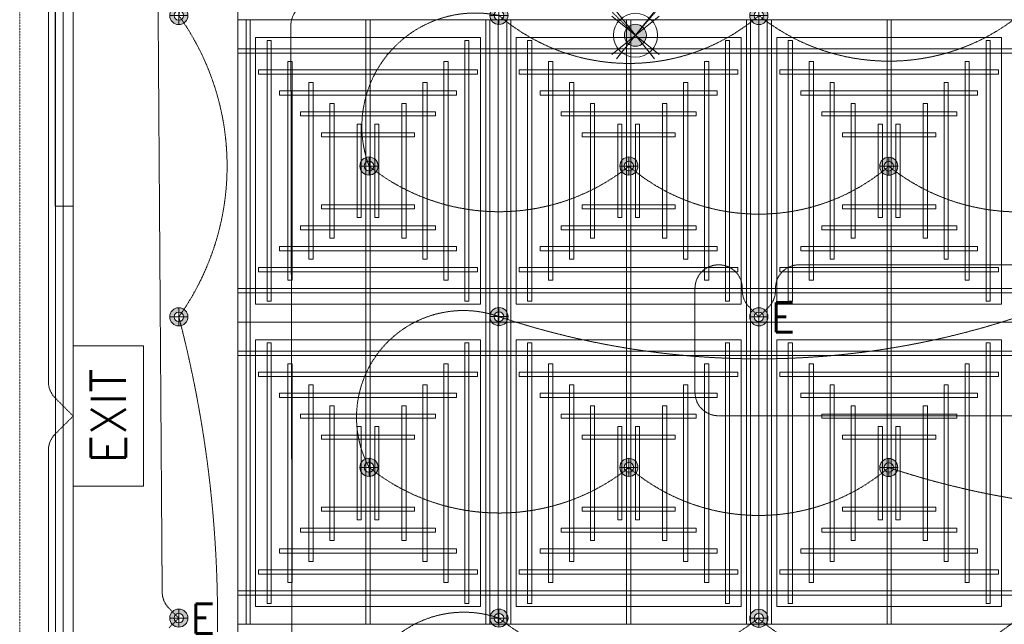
# Model space of a CAD drawing. Header units: millimetres. Extents: x -750 to 72845, y -24282 to 18874.
# Tile 45 of 154: x 153 to 4355, y 12381 to 14963. Entities that reach past the tile are written whole.
import ezdxf
from ezdxf.enums import TextEntityAlignment as Align

# ---------------------------------------------------------------- set-up
doc = ezdxf.new("R2010")
doc.units = ezdxf.units.MM
doc.header["$MEASUREMENT"] = 0
for name, pattern in [('DASHED', [19.05, 12.7, -6.35]), ('HIDDENX2', [0.75, 0.5, -0.25]), ('IRISH HOUSE_FF46_HYD AIRPORT_HVAC DUCTING LAYOUT 3$0$( Dashed )', [0.75, 0.5, -0.25])]:
    doc.linetypes.add(name, pattern=pattern)
doc.layers.get('0').update_dxf_attribs({"lineweight": 5})
for name, color, linetype, lineweight in [('E Celing Lighting', 5, 'DASHED', 5), ('IRISH HOUSE_FF46_HYD AIRPORT_HVAC DUCTING LAYOUT 3$0$02_Elevation 00', 8, 'Continuous', 9), ('IRISH HOUSE_FF46_HYD AIRPORT_HVAC DUCTING LAYOUT 3$0$03 Partition', 152, 'Continuous', 25), ('IRISH HOUSE_FF46_HYD AIRPORT_HVAC DUCTING LAYOUT 3$0$08_Hatch', 140, 'Continuous', 9), ('IRISH HOUSE_FF46_HYD AIRPORT_HVAC DUCTING LAYOUT 3$0$Ceiling', 14, 'Continuous', 9), ('IRISH HOUSE_FF46_HYD AIRPORT_HVAC DUCTING LAYOUT 3$0$Furniture', 14, 'Continuous', 9), ('IRISH HOUSE_FF46_HYD AIRPORT_HVAC DUCTING LAYOUT 3$0$Grey', 8, 'Continuous', 9), ('Lighting (Ceiling)', 160, 'Continuous', 15), ('M-MEP-ELLG-CABLE', 146, 'HIDDENX2', 20), ('M-MEP-ELLG-LIGHT', 5, 'Continuous', 20), ('M-MEP-ELPR-EQUIP', 6, 'Continuous', 20)]:
    doc.layers.add(name, color=color, linetype=linetype, lineweight=lineweight)
doc.layers.add('IRISH HOUSE_FF46_HYD AIRPORT_HVAC DUCTING LAYOUT 3$0$Flooring', color=8, linetype='Continuous')
doc.layers.add('IRISH HOUSE_FF46_HYD AIRPORT_HVAC DUCTING LAYOUT 3$0$RCP LAYOUT', color=8, linetype='Continuous')
doc.styles.get("Standard").update_dxf_attribs({"font": 'romans.shx'})

# ---------------------------------------------------------------- blocks, each defined once
blk = doc.blocks.new('cl')
at = {"layer": 'Lighting (Ceiling)'}
h = blk.add_hatch(color=0, dxfattribs=at)
h.dxf.hatch_style = 1
h.paths.add_polyline_path([(1.53, 0.03, 1), (-1.53, 0.03, 1)])
h.paths.add_polyline_path([(-0.81, 0.03, -1), (0.81, 0.03, -1)], flags=16)
at = {"layer": 'Lighting (Ceiling)', "color": 0}
for p, q in [((-1.53, 0.03), (1.53, 0.03)), ((0, 1.56), (0, -1.5))]:
    blk.add_line(p, q, dxfattribs=at)
for radius in [1.53, 0.806]:
    blk.add_circle((0, 0.03), radius, dxfattribs=at)
at = {"color": 0}
blk.add_attdef('NAME', text='', height=5, dxfattribs=at).set_placement((0.84, 2.71), align=Align.MIDDLE_CENTER)
blk = doc.blocks.new('ljbsdinfpn')
at = {"layer": 'Lighting (Ceiling)'}
h = blk.add_hatch(color=6, dxfattribs=at)
h.dxf.hatch_style = 1
edge = h.paths.add_edge_path()
edge.add_arc((-23157.71, -1088.48), 1.85, 0, 360)
h = blk.add_hatch(color=6, dxfattribs=at)
h.dxf.hatch_style = 1
edge = h.paths.add_edge_path()
edge.add_arc((-23157.71, -1088.48), 1.85, 0, 360)
at = {"layer": 'Lighting (Ceiling)', "color": 6, "elevation": 0}
for points in [[(-23153.73, -1085.29), (-23161.69, -1091.68)], [(-23153.73, -1091.68), (-23161.69, -1085.29)], [(-23160.91, -1084.5), (-23154.51, -1092.46)], [(-23154.51, -1084.5), (-23160.91, -1092.46)]]:
    blk.add_lwpolyline(points, dxfattribs=at)
at = {"layer": 'Lighting (Ceiling)', "color": 6}
for radius in [3.7, 3.7, 1.85, 1.85]:
    blk.add_circle((-23157.71, -1088.48, 0), radius, dxfattribs=at)
blk = doc.blocks.new('skievubjn')
at = {"layer": 'E Celing Lighting', "color": 5}
blk.add_blockref('ljbsdinfpn', (1744216.73, -77552.05, 0), dxfattribs=at)
blk = doc.blocks.new('IRISH HOUSE_FF46_HYD AIRPORT_HVAC DUCTING LAYOUT 3$0$IRISH HOUSE-RCP LAYOUT')
at = {"color": 8, "lineweight": 0, "ltscale": 0.25}
for p, q in [((736.3, 1918.2), (736.3, 8372.8)), ((736.3, 4500), (736.3, 5790.9)), ((736.3, 5790.9), (1848.5, 5790.9)), ((2960.8, 5790.9), (1848.5, 5790.9)), ((1848.5, 5790.9), (1848.5, 4500)), ((1848.5, 5790.9), (1848.5, 4500)), ((2960.8, 4500), (2960.8, 5790.9)), ((2960.8, 5790.9), (4073.1, 5790.9)), ((2960.8, 4500), (2960.8, 5790.9)), ((812.5, 4576.2), (812.5, 5714.7)), ((812.5, 5714.7), (1772.3, 5714.7)), ((1772.3, 5714.7), (1772.3, 4576.2)), ((2884.6, 5714.7), (1924.7, 5714.7)), ((1924.7, 5714.7), (1924.7, 4576.2)), ((2884.6, 4576.2), (2884.6, 5714.7)), ((3037, 4576.2), (3037, 5714.7)), ((3037, 5714.7), (3996.9, 5714.7)), ((3996.9, 5714.7), (3996.9, 4576.2)), ((1772.3, 4576.2), (812.5, 4576.2)), ((1924.7, 4576.2), (2884.6, 4576.2)), ((3996.9, 4576.2), (3037, 4576.2)), ((1848.5, 4500), (736.3, 4500)), ((736.3, 4500), (736.3, 3209.1)), ((1848.5, 4500), (736.3, 4500)), ((1848.5, 4500), (2960.8, 4500)), ((1848.5, 3209.1), (1848.5, 4500)), ((1848.5, 4500), (2960.8, 4500)), ((1848.5, 3209.1), (1848.5, 4500)), ((4073.1, 4500), (2960.8, 4500)), ((2960.8, 4500), (2960.8, 3209.1)), ((4073.1, 4500), (2960.8, 4500)), ((2960.8, 4500), (2960.8, 3209.1)), ((1772.3, 4423.8), (812.5, 4423.8)), ((812.5, 4423.8), (812.5, 3285.3)), ((1772.3, 3285.3), (1772.3, 4423.8)), ((1924.7, 4423.8), (2884.6, 4423.8)), ((1924.7, 3285.3), (1924.7, 4423.8)), ((2884.6, 4423.8), (2884.6, 3285.3)), ((3996.9, 4423.8), (3037, 4423.8)), ((3037, 4423.8), (3037, 3285.3)), ((3996.9, 3285.3), (3996.9, 4423.8)), ((812.5, 3285.3), (1772.3, 3285.3)), ((2884.6, 3285.3), (1924.7, 3285.3)), ((3037, 3285.3), (3996.9, 3285.3)), ((736.3, 3209.1), (1848.5, 3209.1)), ((2960.8, 3209.1), (1848.5, 3209.1)), ((2960.8, 3209.1), (4073.1, 3209.1))]:
    blk.add_line(p, q, dxfattribs=at)
at = {"layer": 'IRISH HOUSE_FF46_HYD AIRPORT_HVAC DUCTING LAYOUT 3$0$02_Elevation 00', "color": 8, "lineweight": 0, "ltscale": 0.25}
blk.add_line((34, 4994.4), (34, -5030.7), dxfattribs=at)
at = {"layer": 'IRISH HOUSE_FF46_HYD AIRPORT_HVAC DUCTING LAYOUT 3$0$03 Partition', "color": 8, "lineweight": 0, "ltscale": 0.25}
blk.add_line((-42.2, 4994.4), (-42.2, 7494.2), dxfattribs=at)
at = {"layer": 'IRISH HOUSE_FF46_HYD AIRPORT_HVAC DUCTING LAYOUT 3$0$08_Hatch', "color": 8, "lineweight": 0, "ltscale": 0.25}
for p, q in [((-42.2, 4994.4), (-42.2, 7580.7)), ((34, 7504.5), (34, 4994.4)), ((34, 4994.4), (-42.2, 4994.4))]:
    blk.add_line(p, q, dxfattribs=at)
at = {"layer": 'IRISH HOUSE_FF46_HYD AIRPORT_HVAC DUCTING LAYOUT 3$0$Ceiling', "color": 8, "lineweight": 0, "ltscale": 0.25}
for p, q in [((789.9, 5790.9), (772, 5790.9)), ((772, 5790.9), (772, 4500)), ((789.9, 4500), (789.9, 5790.9)), ((1283.5, 4500), (1283.5, 5790.9)), ((1283.5, 5790.9), (1301.3, 5790.9)), ((1301.3, 5790.9), (1301.3, 4500)), ((1794.9, 4500), (1794.9, 5790.9)), ((1794.9, 5790.9), (1812.8, 5790.9)), ((1812.8, 5790.9), (1812.8, 4500)), ((1902.2, 5790.9), (1884.3, 5790.9)), ((1884.3, 5790.9), (1884.3, 4500)), ((1902.2, 4500), (1902.2, 5790.9)), ((2413.6, 5790.9), (2395.8, 5790.9)), ((2395.8, 5790.9), (2395.8, 4500)), ((2413.6, 4500), (2413.6, 5790.9)), ((2907.2, 4500), (2907.2, 5790.9)), ((2907.2, 5790.9), (2925.1, 5790.9)), ((2925.1, 5790.9), (2925.1, 4500)), ((3014.4, 5790.9), (2996.6, 5790.9)), ((2996.6, 5790.9), (2996.6, 4500)), ((3014.4, 4500), (3014.4, 5790.9)), ((3508, 4500), (3508, 5790.9)), ((3508, 5790.9), (3525.9, 5790.9)), ((3525.9, 5790.9), (3525.9, 4500)), ((861.4, 4589.4), (861.4, 5701.6)), ((861.4, 5701.6), (879.3, 5701.6)), ((879.3, 5701.6), (879.3, 4589.4)), ((1705.6, 4589.4), (1705.6, 5701.6)), ((1705.6, 5701.6), (1723.4, 5701.6)), ((1723.4, 5701.6), (1723.4, 4589.4)), ((1991.5, 5701.6), (1973.7, 5701.6)), ((1973.7, 5701.6), (1973.7, 4589.4)), ((1991.5, 4589.4), (1991.5, 5701.6)), ((2835.7, 5701.6), (2817.8, 5701.6)), ((2817.8, 5701.6), (2817.8, 4589.4)), ((2835.7, 4589.4), (2835.7, 5701.6)), ((3085.9, 4589.4), (3085.9, 5701.6)), ((3085.9, 5701.6), (3103.8, 5701.6)), ((3103.8, 5701.6), (3103.8, 4589.4)), ((3930.1, 4589.4), (3930.1, 5701.6)), ((3930.1, 5701.6), (3948, 5701.6)), ((3948, 5701.6), (3948, 4589.4)), ((1848.5, 5665.8), (736.3, 5665.8)), ((736.3, 5665.8), (736.3, 5648)), ((736.3, 5648), (1848.5, 5648)), ((1848.5, 5648), (1848.5, 5665.8)), ((1848.5, 5665.8), (2960.8, 5665.8)), ((1848.5, 5648), (1848.5, 5665.8)), ((2960.8, 5648), (1848.5, 5648)), ((4073.1, 5665.8), (2960.8, 5665.8)), ((2960.8, 5665.8), (2960.8, 5648)), ((2960.8, 5665.8), (2960.8, 5648)), ((2960.8, 5648), (4073.1, 5648)), ((950.7, 4678.8), (950.7, 5612.2)), ((950.7, 5612.2), (968.6, 5612.2)), ((968.6, 5612.2), (968.6, 4678.8)), ((1616.2, 4678.8), (1616.2, 5612.2)), ((1616.2, 5612.2), (1634.1, 5612.2)), ((1634.1, 5612.2), (1634.1, 4678.8)), ((2080.9, 5612.2), (2063, 5612.2)), ((2063, 5612.2), (2063, 4678.8)), ((2080.9, 4678.8), (2080.9, 5612.2)), ((2746.4, 5612.2), (2728.5, 5612.2)), ((2728.5, 5612.2), (2728.5, 4678.8)), ((2746.4, 4678.8), (2746.4, 5612.2)), ((3175.3, 4678.8), (3175.3, 5612.2)), ((3175.3, 5612.2), (3193.2, 5612.2)), ((3193.2, 5612.2), (3193.2, 4678.8)), ((3840.8, 4678.8), (3840.8, 5612.2)), ((3840.8, 5612.2), (3858.6, 5612.2)), ((3858.6, 5612.2), (3858.6, 4678.8)), ((825.6, 5576.5), (825.6, 5558.6)), ((1759.1, 5576.5), (825.6, 5576.5)), ((825.6, 5558.6), (1759.1, 5558.6)), ((1759.1, 5558.6), (1759.1, 5576.5)), ((1938, 5558.6), (1938, 5576.5)), ((1938, 5576.5), (2871.5, 5576.5)), ((2871.5, 5558.6), (1938, 5558.6)), ((2871.5, 5576.5), (2871.5, 5558.6)), ((3050.2, 5576.5), (3050.2, 5558.6)), ((3983.6, 5576.5), (3050.2, 5576.5)), ((3050.2, 5558.6), (3983.6, 5558.6)), ((3983.6, 5558.6), (3983.6, 5576.5)), ((1040.1, 4768.1), (1040.1, 5522.9)), ((1040.1, 5522.9), (1058, 5522.9)), ((1058, 5522.9), (1058, 4768.1)), ((1526.8, 4768.1), (1526.8, 5522.9)), ((1526.8, 5522.9), (1544.7, 5522.9)), ((1544.7, 5522.9), (1544.7, 4768.1)), ((2170.3, 5522.9), (2152.4, 5522.9)), ((2152.4, 5522.9), (2152.4, 4768.1)), ((2170.3, 4768.1), (2170.3, 5522.9)), ((2657, 5522.9), (2639.1, 5522.9)), ((2639.1, 5522.9), (2639.1, 4768.1)), ((2657, 4768.1), (2657, 5522.9)), ((3264.7, 4768.1), (3264.7, 5522.9)), ((3264.7, 5522.9), (3282.5, 5522.9)), ((3282.5, 5522.9), (3282.5, 4768.1)), ((3751.4, 4768.1), (3751.4, 5522.9)), ((3751.4, 5522.9), (3769.3, 5522.9)), ((3769.3, 5522.9), (3769.3, 4768.1)), ((915, 5487.1), (915, 5469.2)), ((1669.7, 5487.1), (915, 5487.1)), ((915, 5469.2), (1669.7, 5469.2)), ((1669.7, 5469.2), (1669.7, 5487.1)), ((2027.4, 5469.2), (2027.4, 5487.1)), ((2027.4, 5487.1), (2782.1, 5487.1)), ((2782.1, 5469.2), (2027.4, 5469.2)), ((2782.1, 5487.1), (2782.1, 5469.2)), ((3139.5, 5487.1), (3139.5, 5469.2)), ((3894.2, 5487.1), (3139.5, 5487.1)), ((3139.5, 5469.2), (3894.2, 5469.2)), ((3894.2, 5469.2), (3894.2, 5487.1)), ((1129.5, 4857.5), (1129.5, 5433.5)), ((1129.5, 5433.5), (1147.3, 5433.5)), ((1147.3, 5433.5), (1147.3, 4857.5)), ((1455.3, 5433.5), (1437.4, 5433.5)), ((1437.4, 5433.5), (1437.4, 4857.5)), ((1455.3, 4857.5), (1455.3, 5433.5)), ((2241.8, 4857.5), (2241.8, 5433.5)), ((2241.8, 5433.5), (2259.7, 5433.5)), ((2259.7, 5433.5), (2259.7, 4857.5)), ((2567.6, 5433.5), (2549.8, 5433.5)), ((2549.8, 5433.5), (2549.8, 4857.5)), ((2567.6, 4857.5), (2567.6, 5433.5)), ((3354, 4857.5), (3354, 5433.5)), ((3354, 5433.5), (3371.9, 5433.5)), ((3371.9, 5433.5), (3371.9, 4857.5)), ((3679.8, 5433.5), (3661.9, 5433.5)), ((3661.9, 5433.5), (3661.9, 4857.5)), ((3679.8, 4857.5), (3679.8, 5433.5)), ((1004.4, 5397.7), (1004.4, 5379.9)), ((1580.4, 5397.7), (1004.4, 5397.7)), ((1004.4, 5379.9), (1580.4, 5379.9)), ((1580.4, 5379.9), (1580.4, 5397.7)), ((2116.7, 5379.9), (2116.7, 5397.7)), ((2116.7, 5397.7), (2692.7, 5397.7)), ((2692.7, 5379.9), (2116.7, 5379.9)), ((2692.7, 5397.7), (2692.7, 5379.9)), ((3228.9, 5397.7), (3228.9, 5379.9)), ((3804.9, 5397.7), (3228.9, 5397.7)), ((3228.9, 5379.9), (3804.9, 5379.9)), ((3804.9, 5379.9), (3804.9, 5397.7)), ((1245.6, 4946.9), (1245.6, 5344.1)), ((1245.6, 5344.1), (1263.5, 5344.1)), ((1263.5, 5344.1), (1263.5, 4946.9)), ((1339.1, 5344.1), (1321.2, 5344.1)), ((1321.2, 5344.1), (1321.2, 4946.9)), ((1339.1, 4946.9), (1339.1, 5344.1)), ((2358, 4946.9), (2358, 5344.1)), ((2358, 5344.1), (2375.9, 5344.1)), ((2375.9, 5344.1), (2375.9, 4946.9)), ((2451.5, 5344.1), (2433.6, 5344.1)), ((2433.6, 5344.1), (2433.6, 4946.9)), ((2451.5, 4946.9), (2451.5, 5344.1)), ((3470.2, 4946.9), (3470.2, 5344.1)), ((3470.2, 5344.1), (3488.1, 5344.1)), ((3488.1, 5344.1), (3488.1, 4946.9)), ((3563.6, 5344.1), (3545.8, 5344.1)), ((3545.8, 5344.1), (3545.8, 4946.9)), ((3563.6, 4946.9), (3563.6, 5344.1)), ((1093.7, 5308.4), (1093.7, 5290.5)), ((1491, 5308.4), (1093.7, 5308.4)), ((1491, 5290.5), (1491, 5308.4)), ((2206.1, 5290.5), (2206.1, 5308.4)), ((2206.1, 5308.4), (2603.4, 5308.4)), ((2603.4, 5308.4), (2603.4, 5290.5)), ((3318.3, 5308.4), (3318.3, 5290.5)), ((3715.6, 5308.4), (3318.3, 5308.4)), ((3715.6, 5290.5), (3715.6, 5308.4)), ((1093.7, 5290.5), (1491, 5290.5)), ((2603.4, 5290.5), (2206.1, 5290.5)), ((3318.3, 5290.5), (3715.6, 5290.5)), ((1093.7, 4982.6), (1093.7, 5000.5)), ((1093.7, 5000.5), (1491, 5000.5)), ((1491, 4982.6), (1093.7, 4982.6)), ((1491, 5000.5), (1491, 4982.6)), ((2603.4, 5000.5), (2206.1, 5000.5)), ((2206.1, 5000.5), (2206.1, 4982.6)), ((2206.1, 4982.6), (2603.4, 4982.6)), ((2603.4, 4982.6), (2603.4, 5000.5)), ((3318.3, 4982.6), (3318.3, 5000.5)), ((3318.3, 5000.5), (3715.6, 5000.5)), ((3715.6, 4982.6), (3318.3, 4982.6)), ((3715.6, 5000.5), (3715.6, 4982.6)), ((1263.5, 4946.9), (1245.6, 4946.9)), ((1321.2, 4946.9), (1339.1, 4946.9)), ((2375.9, 4946.9), (2358, 4946.9)), ((2433.6, 4946.9), (2451.5, 4946.9)), ((3488.1, 4946.9), (3470.2, 4946.9)), ((3545.8, 4946.9), (3563.6, 4946.9)), ((1004.4, 4893.2), (1004.4, 4911.1)), ((1004.4, 4911.1), (1580.4, 4911.1)), ((1580.4, 4893.2), (1004.4, 4893.2)), ((1580.4, 4911.1), (1580.4, 4893.2)), ((2692.7, 4911.1), (2116.7, 4911.1)), ((2116.7, 4911.1), (2116.7, 4893.2)), ((2116.7, 4893.2), (2692.7, 4893.2)), ((2692.7, 4893.2), (2692.7, 4911.1)), ((3228.9, 4893.2), (3228.9, 4911.1)), ((3228.9, 4911.1), (3804.9, 4911.1)), ((3804.9, 4893.2), (3228.9, 4893.2)), ((3804.9, 4911.1), (3804.9, 4893.2)), ((1147.3, 4857.5), (1129.5, 4857.5)), ((1437.4, 4857.5), (1455.3, 4857.5)), ((2259.7, 4857.5), (2241.8, 4857.5)), ((2549.8, 4857.5), (2567.6, 4857.5)), ((3371.9, 4857.5), (3354, 4857.5)), ((3661.9, 4857.5), (3679.8, 4857.5)), ((915, 4803.9), (915, 4821.7)), ((915, 4821.7), (1669.7, 4821.7)), ((1669.7, 4803.9), (915, 4803.9)), ((1669.7, 4821.7), (1669.7, 4803.9)), ((2782.1, 4821.7), (2027.4, 4821.7)), ((2027.4, 4821.7), (2027.4, 4803.9)), ((2027.4, 4803.9), (2782.1, 4803.9)), ((2782.1, 4803.9), (2782.1, 4821.7)), ((3139.6, 4803.9), (3139.6, 4821.7)), ((3139.6, 4821.7), (3894.3, 4821.7)), ((3894.3, 4803.9), (3139.6, 4803.9)), ((3894.3, 4821.7), (3894.3, 4803.9)), ((1058, 4768.1), (1040.1, 4768.1)), ((1544.7, 4768.1), (1526.8, 4768.1)), ((2152.4, 4768.1), (2170.3, 4768.1)), ((2639.1, 4768.1), (2657, 4768.1)), ((3282.5, 4768.1), (3264.7, 4768.1)), ((3769.3, 4768.1), (3751.4, 4768.1)), ((825.6, 4714.5), (825.6, 4732.4)), ((825.6, 4732.4), (1759.1, 4732.4)), ((1759.1, 4714.5), (825.6, 4714.5)), ((1759.1, 4732.4), (1759.1, 4714.5)), ((2871.5, 4732.4), (1938, 4732.4)), ((1938, 4732.4), (1938, 4714.5)), ((1938, 4714.5), (2871.5, 4714.5)), ((2871.5, 4714.5), (2871.5, 4732.4)), ((3050.2, 4714.5), (3050.2, 4732.4)), ((3050.2, 4732.4), (3983.6, 4732.4)), ((3983.6, 4714.5), (3050.2, 4714.5)), ((3983.6, 4732.4), (3983.6, 4714.5)), ((968.6, 4678.8), (950.7, 4678.8)), ((1634.1, 4678.8), (1616.2, 4678.8)), ((2063, 4678.8), (2080.9, 4678.8)), ((2728.5, 4678.8), (2746.4, 4678.8)), ((3193.2, 4678.8), (3175.3, 4678.8)), ((3858.6, 4678.8), (3840.8, 4678.8)), ((736.3, 4643), (1848.5, 4643)), ((736.3, 4625.1), (736.3, 4643)), ((1848.5, 4625.1), (736.3, 4625.1)), ((2960.8, 4643), (1848.5, 4643)), ((1848.5, 4643), (1848.5, 4625.1)), ((1848.5, 4643), (1848.5, 4625.1)), ((1848.5, 4625.1), (2960.8, 4625.1)), ((2960.8, 4643), (4073.1, 4643)), ((2960.8, 4625.1), (2960.8, 4643)), ((2960.8, 4625.1), (2960.8, 4643)), ((4073.1, 4625.1), (2960.8, 4625.1)), ((879.3, 4589.4), (861.4, 4589.4)), ((1723.4, 4589.4), (1705.6, 4589.4)), ((1973.7, 4589.4), (1991.5, 4589.4)), ((2817.8, 4589.4), (2835.7, 4589.4)), ((3103.8, 4589.4), (3085.9, 4589.4)), ((3948, 4589.4), (3930.1, 4589.4)), ((772, 4500), (789.9, 4500)), ((772, 3209.1), (772, 4500)), ((772, 4500), (789.9, 4500)), ((789.9, 4500), (789.9, 3209.1)), ((1301.3, 4500), (1283.5, 4500)), ((1283.5, 4500), (1283.5, 3209.1)), ((1301.3, 4500), (1283.5, 4500)), ((1301.3, 3209.1), (1301.3, 4500)), ((1812.8, 4500), (1794.9, 4500)), ((1794.9, 4500), (1794.9, 3209.1)), ((1812.8, 4500), (1794.9, 4500)), ((1812.8, 3209.1), (1812.8, 4500)), ((1884.3, 4500), (1902.2, 4500)), ((1884.3, 3209.1), (1884.3, 4500)), ((1884.3, 4500), (1902.2, 4500)), ((1902.2, 4500), (1902.2, 3209.1)), ((2395.8, 4500), (2413.6, 4500)), ((2395.8, 3209.1), (2395.8, 4500)), ((2395.8, 4500), (2413.6, 4500)), ((2413.6, 4500), (2413.6, 3209.1)), ((2925.1, 4500), (2907.2, 4500)), ((2907.2, 4500), (2907.2, 3209.1)), ((2925.1, 4500), (2907.2, 4500)), ((2925.1, 3209.1), (2925.1, 4500)), ((2996.6, 4500), (3014.4, 4500)), ((2996.6, 3209.1), (2996.6, 4500)), ((2996.6, 4500), (3014.4, 4500)), ((3014.4, 4500), (3014.4, 3209.1)), ((3525.9, 4500), (3508, 4500)), ((3508, 4500), (3508, 3209.1)), ((3525.9, 4500), (3508, 4500)), ((3525.9, 3209.1), (3525.9, 4500)), ((1848.5, 4374.9), (736.3, 4374.9)), ((736.3, 4374.9), (736.3, 4357.1)), ((879.3, 4410.7), (861.4, 4410.7)), ((861.4, 4410.7), (861.4, 3298.5)), ((879.3, 3298.5), (879.3, 4410.7)), ((1723.4, 4410.7), (1705.6, 4410.7)), ((1705.6, 4410.7), (1705.6, 3298.5)), ((1723.4, 3298.5), (1723.4, 4410.7)), ((1848.5, 4357.1), (1848.5, 4374.9)), ((1848.5, 4374.9), (2960.8, 4374.9)), ((1848.5, 4357.1), (1848.5, 4374.9)), ((1973.7, 4410.7), (1991.5, 4410.7)), ((1973.7, 3298.5), (1973.7, 4410.7)), ((1991.5, 4410.7), (1991.5, 3298.5)), ((2817.8, 4410.7), (2835.7, 4410.7)), ((2817.8, 3298.5), (2817.8, 4410.7)), ((2835.7, 4410.7), (2835.7, 3298.5)), ((4073.1, 4374.9), (2960.8, 4374.9)), ((2960.8, 4374.9), (2960.8, 4357.1)), ((2960.8, 4374.9), (2960.8, 4357.1)), ((3103.8, 4410.7), (3085.9, 4410.7)), ((3085.9, 4410.7), (3085.9, 3298.5)), ((3103.8, 3298.5), (3103.8, 4410.7)), ((3948, 4410.7), (3930.1, 4410.7)), ((3930.1, 4410.7), (3930.1, 3298.5)), ((3948, 3298.5), (3948, 4410.7)), ((736.3, 4357.1), (1848.5, 4357.1)), ((2960.8, 4357.1), (1848.5, 4357.1)), ((2960.8, 4357.1), (4073.1, 4357.1)), ((968.6, 4321.3), (950.7, 4321.3)), ((950.7, 4321.3), (950.7, 3387.9)), ((968.6, 3387.9), (968.6, 4321.3)), ((1634.1, 4321.3), (1616.2, 4321.3)), ((1616.2, 4321.3), (1616.2, 3387.9)), ((1634.1, 3387.9), (1634.1, 4321.3)), ((2063, 4321.3), (2080.9, 4321.3)), ((2063, 3387.9), (2063, 4321.3)), ((2080.9, 4321.3), (2080.9, 3387.9)), ((2728.5, 4321.3), (2746.4, 4321.3)), ((2728.5, 3387.9), (2728.5, 4321.3)), ((2746.4, 4321.3), (2746.4, 3387.9)), ((3193.2, 4321.3), (3175.3, 4321.3)), ((3175.3, 4321.3), (3175.3, 3387.9)), ((3193.2, 3387.9), (3193.2, 4321.3)), ((3858.6, 4321.3), (3840.8, 4321.3)), ((3840.8, 4321.3), (3840.8, 3387.9)), ((3858.6, 3387.9), (3858.6, 4321.3)), ((825.6, 4285.6), (825.6, 4267.7)), ((1759.1, 4285.6), (825.6, 4285.6)), ((825.6, 4267.7), (1759.1, 4267.7)), ((1759.1, 4267.7), (1759.1, 4285.6)), ((1938, 4267.7), (1938, 4285.6)), ((1938, 4285.6), (2871.5, 4285.6)), ((2871.5, 4267.7), (1938, 4267.7)), ((2871.5, 4285.6), (2871.5, 4267.7)), ((3050.2, 4285.6), (3050.2, 4267.7)), ((3983.6, 4285.6), (3050.2, 4285.6)), ((3050.2, 4267.7), (3983.6, 4267.7)), ((3983.6, 4267.7), (3983.6, 4285.6)), ((1058, 4231.9), (1040.1, 4231.9)), ((1040.1, 4231.9), (1040.1, 3477.2)), ((1058, 3477.2), (1058, 4231.9)), ((1544.7, 4231.9), (1526.8, 4231.9)), ((1526.8, 4231.9), (1526.8, 3477.2)), ((1544.7, 3477.2), (1544.7, 4231.9)), ((2152.4, 4231.9), (2170.3, 4231.9)), ((2152.4, 3477.2), (2152.4, 4231.9)), ((2170.3, 4231.9), (2170.3, 3477.2)), ((2639.1, 4231.9), (2657, 4231.9)), ((2639.1, 3477.2), (2639.1, 4231.9)), ((2657, 4231.9), (2657, 3477.2)), ((3282.5, 4231.9), (3264.7, 4231.9)), ((3264.7, 4231.9), (3264.7, 3477.2)), ((3282.5, 3477.2), (3282.5, 4231.9)), ((3769.3, 4231.9), (3751.4, 4231.9)), ((3751.4, 4231.9), (3751.4, 3477.2)), ((3769.3, 3477.2), (3769.3, 4231.9)), ((915, 4196.2), (915, 4178.3)), ((1669.7, 4196.2), (915, 4196.2)), ((915, 4178.3), (1669.7, 4178.3)), ((1669.7, 4178.3), (1669.7, 4196.2)), ((2027.4, 4178.3), (2027.4, 4196.2)), ((2027.4, 4196.2), (2782.1, 4196.2)), ((2782.1, 4178.3), (2027.4, 4178.3)), ((2782.1, 4196.2), (2782.1, 4178.3)), ((3139.6, 4196.2), (3139.6, 4178.3)), ((3894.3, 4196.2), (3139.6, 4196.2)), ((3139.6, 4178.3), (3894.3, 4178.3)), ((3894.3, 4178.3), (3894.3, 4196.2)), ((1147.3, 4142.6), (1129.5, 4142.6)), ((1129.5, 4142.6), (1129.5, 3566.6)), ((1147.3, 3566.6), (1147.3, 4142.6)), ((1437.4, 4142.6), (1455.3, 4142.6)), ((1437.4, 3566.6), (1437.4, 4142.6)), ((1455.3, 4142.6), (1455.3, 3566.6)), ((2259.7, 4142.6), (2241.8, 4142.6)), ((2241.8, 4142.6), (2241.8, 3566.6)), ((2259.7, 3566.6), (2259.7, 4142.6)), ((2549.8, 4142.6), (2567.6, 4142.6)), ((2549.8, 3566.6), (2549.8, 4142.6)), ((2567.6, 4142.6), (2567.6, 3566.6)), ((3371.9, 4142.6), (3354, 4142.6)), ((3354, 4142.6), (3354, 3566.6)), ((3371.9, 3566.6), (3371.9, 4142.6)), ((3661.9, 4142.6), (3679.8, 4142.6)), ((3661.9, 3566.6), (3661.9, 4142.6)), ((3679.8, 4142.6), (3679.8, 3566.6)), ((1004.4, 4106.8), (1004.4, 4089)), ((1580.4, 4106.8), (1004.4, 4106.8)), ((1004.4, 4089), (1580.4, 4089)), ((1580.4, 4089), (1580.4, 4106.8)), ((2116.7, 4089), (2116.7, 4106.8)), ((2116.7, 4106.8), (2692.7, 4106.8)), ((2692.7, 4089), (2116.7, 4089)), ((2692.7, 4106.8), (2692.7, 4089)), ((3228.9, 4106.8), (3228.9, 4089)), ((3804.9, 4106.8), (3228.9, 4106.8)), ((3228.9, 4089), (3804.9, 4089)), ((3804.9, 4089), (3804.9, 4106.8)), ((1263.5, 4053.2), (1245.6, 4053.2)), ((1245.6, 4053.2), (1245.6, 3655.9)), ((1263.5, 3655.9), (1263.5, 4053.2)), ((1321.2, 4053.2), (1339.1, 4053.2)), ((1321.2, 3655.9), (1321.2, 4053.2)), ((1339.1, 4053.2), (1339.1, 3655.9)), ((2375.9, 4053.2), (2358, 4053.2)), ((2358, 4053.2), (2358, 3655.9)), ((2375.9, 3655.9), (2375.9, 4053.2)), ((2433.6, 4053.2), (2451.5, 4053.2)), ((2433.6, 3655.9), (2433.6, 4053.2)), ((2451.5, 4053.2), (2451.5, 3655.9)), ((3488.1, 4053.2), (3470.2, 4053.2)), ((3470.2, 4053.2), (3470.2, 3655.9)), ((3488.1, 3655.9), (3488.1, 4053.2)), ((3545.8, 4053.2), (3563.6, 4053.2)), ((3545.8, 3655.9), (3545.8, 4053.2)), ((3563.6, 4053.2), (3563.6, 3655.9)), ((1093.7, 4017.5), (1093.7, 3999.6)), ((1491, 4017.5), (1093.7, 4017.5)), ((1093.7, 3999.6), (1491, 3999.6)), ((1491, 3999.6), (1491, 4017.5)), ((2206.1, 3999.6), (2206.1, 4017.5)), ((2206.1, 4017.5), (2603.4, 4017.5)), ((2603.4, 3999.6), (2206.1, 3999.6)), ((2603.4, 4017.5), (2603.4, 3999.6)), ((3318.3, 4017.5), (3318.3, 3999.6)), ((3715.6, 4017.5), (3318.3, 4017.5)), ((3318.3, 3999.6), (3715.6, 3999.6)), ((3715.6, 3999.6), (3715.6, 4017.5)), ((1093.7, 3691.7), (1093.7, 3709.6)), ((1093.7, 3709.6), (1491, 3709.6)), ((1491, 3709.6), (1491, 3691.7)), ((2603.4, 3709.6), (2206.1, 3709.6)), ((2206.1, 3709.6), (2206.1, 3691.7)), ((2603.4, 3691.7), (2603.4, 3709.6)), ((3318.3, 3691.7), (3318.3, 3709.6)), ((3318.3, 3709.6), (3715.6, 3709.6)), ((3715.6, 3709.6), (3715.6, 3691.7)), ((1491, 3691.7), (1093.7, 3691.7)), ((2206.1, 3691.7), (2603.4, 3691.7)), ((3715.6, 3691.7), (3318.3, 3691.7)), ((1004.4, 3602.3), (1004.4, 3620.2)), ((1004.4, 3620.2), (1580.4, 3620.2)), ((1245.6, 3655.9), (1263.5, 3655.9)), ((1339.1, 3655.9), (1321.2, 3655.9)), ((1580.4, 3620.2), (1580.4, 3602.3)), ((2692.7, 3620.2), (2116.7, 3620.2)), ((2116.7, 3620.2), (2116.7, 3602.3)), ((2358, 3655.9), (2375.9, 3655.9)), ((2451.5, 3655.9), (2433.6, 3655.9)), ((2692.7, 3602.3), (2692.7, 3620.2)), ((3228.9, 3602.3), (3228.9, 3620.2)), ((3228.9, 3620.2), (3804.9, 3620.2)), ((3470.2, 3655.9), (3488.1, 3655.9)), ((3563.6, 3655.9), (3545.8, 3655.9)), ((3804.9, 3620.2), (3804.9, 3602.3)), ((1580.4, 3602.3), (1004.4, 3602.3)), ((2116.7, 3602.3), (2692.7, 3602.3)), ((3804.9, 3602.3), (3228.9, 3602.3)), ((915, 3513), (915, 3530.8)), ((915, 3530.8), (1669.7, 3530.8)), ((1129.5, 3566.6), (1147.3, 3566.6)), ((1455.3, 3566.6), (1437.4, 3566.6)), ((1669.7, 3530.8), (1669.7, 3513)), ((2782.1, 3530.8), (2027.4, 3530.8)), ((2027.4, 3530.8), (2027.4, 3513)), ((2241.8, 3566.6), (2259.7, 3566.6)), ((2567.6, 3566.6), (2549.8, 3566.6)), ((2782.1, 3513), (2782.1, 3530.8)), ((3139.5, 3513), (3139.5, 3530.8)), ((3139.5, 3530.8), (3894.2, 3530.8)), ((3354, 3566.6), (3371.9, 3566.6)), ((3679.8, 3566.6), (3661.9, 3566.6)), ((3894.2, 3530.8), (3894.2, 3513)), ((1669.7, 3513), (915, 3513)), ((2027.4, 3513), (2782.1, 3513)), ((3894.2, 3513), (3139.5, 3513)), ((1040.1, 3477.2), (1058, 3477.2)), ((1526.8, 3477.2), (1544.7, 3477.2)), ((2170.3, 3477.2), (2152.4, 3477.2)), ((2657, 3477.2), (2639.1, 3477.2)), ((3264.7, 3477.2), (3282.5, 3477.2)), ((3751.4, 3477.2), (3769.3, 3477.2)), ((825.6, 3423.6), (825.6, 3441.5)), ((825.6, 3441.5), (1759.1, 3441.5)), ((1759.1, 3423.6), (825.6, 3423.6)), ((1759.1, 3441.5), (1759.1, 3423.6)), ((2871.5, 3441.5), (1938, 3441.5)), ((1938, 3441.5), (1938, 3423.6)), ((1938, 3423.6), (2871.5, 3423.6)), ((2871.5, 3423.6), (2871.5, 3441.5)), ((3050.2, 3423.6), (3050.2, 3441.5)), ((3050.2, 3441.5), (3983.6, 3441.5)), ((3983.6, 3423.6), (3050.2, 3423.6)), ((3983.6, 3441.5), (3983.6, 3423.6)), ((950.7, 3387.9), (968.6, 3387.9)), ((1616.2, 3387.9), (1634.1, 3387.9)), ((2080.9, 3387.9), (2063, 3387.9)), ((2746.4, 3387.9), (2728.5, 3387.9)), ((3175.3, 3387.9), (3193.2, 3387.9)), ((3840.8, 3387.9), (3858.6, 3387.9)), ((736.3, 3352.1), (1848.5, 3352.1)), ((736.3, 3334.2), (736.3, 3352.1)), ((1848.5, 3334.2), (736.3, 3334.2)), ((2960.8, 3352.1), (1848.5, 3352.1)), ((1848.5, 3352.1), (1848.5, 3334.2)), ((1848.5, 3352.1), (1848.5, 3334.2)), ((1848.5, 3334.2), (2960.8, 3334.2)), ((2960.8, 3352.1), (4073.1, 3352.1)), ((2960.8, 3334.2), (2960.8, 3352.1)), ((2960.8, 3334.2), (2960.8, 3352.1)), ((4073.1, 3334.2), (2960.8, 3334.2)), ((861.4, 3298.5), (879.3, 3298.5)), ((1705.6, 3298.5), (1723.4, 3298.5)), ((1991.5, 3298.5), (1973.7, 3298.5)), ((2835.7, 3298.5), (2817.8, 3298.5)), ((3085.9, 3298.5), (3103.8, 3298.5)), ((3930.1, 3298.5), (3948, 3298.5)), ((789.9, 3209.1), (772, 3209.1)), ((1283.5, 3209.1), (1301.3, 3209.1)), ((1794.9, 3209.1), (1812.8, 3209.1)), ((1902.2, 3209.1), (1884.3, 3209.1)), ((2413.6, 3209.1), (2395.8, 3209.1)), ((2907.2, 3209.1), (2925.1, 3209.1)), ((3014.4, 3209.1), (2996.6, 3209.1)), ((3508, 3209.1), (3525.9, 3209.1))]:
    blk.add_line(p, q, dxfattribs=at)
at = {"layer": 'IRISH HOUSE_FF46_HYD AIRPORT_HVAC DUCTING LAYOUT 3$0$Flooring', "color": 8, "lineweight": 0, "ltscale": 0.25}
blk.add_line((-8.3, 7562.6), (-8.3, 1340.9), dxfattribs=at)
at = {"layer": 'IRISH HOUSE_FF46_HYD AIRPORT_HVAC DUCTING LAYOUT 3$0$Furniture', "color": 8, "lineweight": 0, "ltscale": 0.25}
blk.add_line((-41.7, 7586.2), (-41.9, 944), dxfattribs=at)
at = {"layer": 'IRISH HOUSE_FF46_HYD AIRPORT_HVAC DUCTING LAYOUT 3$0$Grey', "color": 8, "linetype": 'IRISH HOUSE_FF46_HYD AIRPORT_HVAC DUCTING LAYOUT 3$0$( Dashed )', "lineweight": 0, "ltscale": 0.2}
blk.add_line((-194.1, 7589), (-194.3, 1080), dxfattribs=at)
blk = doc.blocks.new('IRISH HOUSE_FF46_HYD AIRPORT_HVAC DUCTING LAYOUT 3')
at = {"layer": 'IRISH HOUSE_FF46_HYD AIRPORT_HVAC DUCTING LAYOUT 3$0$RCP LAYOUT', "lineweight": 0}
blk.add_blockref('IRISH HOUSE_FF46_HYD AIRPORT_HVAC DUCTING LAYOUT 3$0$IRISH HOUSE-RCP LAYOUT', (0, 0), dxfattribs=at)
blk = doc.blocks.new('EXIT LIGHT')
at = {"color": 0}
blk.add_lwpolyline([(-200, -200), (200, -200), (200, 0), (-200, 0)], close=True, dxfattribs=at)
blk.add_attdef('EXIT', text='', height=100, dxfattribs=at).set_placement((0, -100), align=Align.MIDDLE_CENTER)

msp = doc.modelspace()

# ---------------------------------------------------------------- linework, layer by layer
at = {"layer": 'M-MEP-ELLG-CABLE', "color": 5, "ltscale": 5, "elevation": 1}
for points in [[(275, 5218.9), (275, 13122.7, -0.198912), (304.3, 13193.4), (381, 13270.2), (304.3, 13347, -0.198912), (275, 13417.7), (275, 18079.3, -0.414214), (375, 18179.3), (5286.5, 18179.3, -0.198912)], [(4375, 17693, 0.199474), (4345.6, 17622.1), (4345.6, 17613.2, -0.414214), (4245.6, 17513.2), (826.7, 17513.2, 0.41626), (726.7, 17412.5), (760.9, 12519.2, 0.196537), (790, 12449.4), (831.9, 12407.3), (790.3, 12366.1, 0.199915)], [(4800.9, 13271.4), (3135, 13271.4, -0.414214), (3035, 13371.4), (3035, 13815.8, -0.414214), (3135, 13915.8), (3137, 13915.8, -0.414214), (3237, 13815.8), (3237, 13806.2, 0.197928), (3266, 13735.8), (3307.6, 13693.9), (3349.1, 13735.3, 0.199474), (3378.6, 13806.1), (3378.6, 13815.8, -0.414214), (3478.6, 13915.8), (6464.6, 13915.8, -0.414214)]]:
    msp.add_lwpolyline(points, format="xyb", dxfattribs=at)
at = {"layer": 'M-MEP-ELLG-CABLE', "color": 1, "ltscale": 5}
for points in [[(5525.8, 17734.3, 0.158363), (3307.5, 17734.3, 0.138423), (1643.7, 17734.3, 0.576092), (831.9, 16913.6, -0.095289), (831.9, 14980.4, -0.320296), (831.9, 13693.9, -0.128293), (831.9, 11117.8, -0.30419), (1643.6, 10475.6, -0.343989), (1988.2, 9832, -0.211718), (1988.2, 8544.7, -0.505943), (1643.6, 7901, -0.327111), (831.7, 7257.4, -0.146526), (831.8, 4682.8, -0.20789)], [(1315.1, 12228.9), (1310.2, 14937.1, -0.414746), (1410.2, 15037.3), (2598, 15037.3, -0.198912), (2668.7, 15008), (2780.9, 14895.9), (2880.8, 15012.9, -0.011223), (2883.8, 15016.3, 0.190177), (2910.8, 15084.6), (2910.8, 15112.9, -0.414214), (3010.8, 15212.9), (6458.9, 15212.9, -0.198912), (6529.6, 15183.6), (6641.7, 15071.4), (6741.7, 15188.5, -0.219412), (6817.7, 15223.5), (7442.5, 15223.5, 0.414214), (7542.5, 15323.5), (7542.5, 17039.1, 0.411013), (7443.6, 17139.1), (2962.3, 17188.1, -0.196071), (2892.6, 17217.4), (2780.1, 17330)]]:
    msp.add_lwpolyline(points, format="xyb", dxfattribs=at)
at = {"layer": 'M-MEP-ELLG-CABLE', "color": 1, "ltscale": 5, "elevation": 1}
for points in [[(4417, 14979.7, -0.350709), (3307.9, 14980.4, -0.368803), (2198.8, 14980.4, 0.591755), (1643.7, 14337.5, 0.350709), (2752.9, 14336.8, 0.36874), (3862.1, 14336.8, 0.350709), (4971.3, 14336, 0.369478)], [(4416.5, 13694.6, -0.162456), (2198.2, 13694.6, 0.683555), (1643.7, 13051, 0.350709), (2752.9, 13050.2, 0.368803), (3861.9, 13050.2, 0.162456), (6080.3, 13050.2, 0.351218)], [(4413.8, 12406.6, -0.368803), (3304.7, 12406.6, -0.351543), (2198.2, 12407.3, 0.679195), (1643.7, 11763.7, 0.350709)]]:
    msp.add_lwpolyline(points, format="xyb", dxfattribs=at)

# ---------------------------------------------------------------- block references
at = {"layer": 'E Celing Lighting', "color": 8, "xscale": 25.4, "yscale": 25.4, "zscale": 25.4}
msp.add_blockref('skievubjn', (-43712118.3, 2012365.4), dxfattribs=at)
at = {"layer": 'E Celing Lighting', "color": 1, "xscale": 25.32885420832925, "yscale": 25.32885420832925, "zscale": 25.32885420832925}
for p in [(831.9, 14979.7), (2198.2, 14980.4), (3307.6, 14979.7), (1643.7, 14336.8), (2753, 14336.8), (3862.1, 14336), (831.9, 13693.1), (2198.2, 13693.9), (1643.7, 13050.2), (2753, 13050.2), (3862.1, 13049.5), (2198.2, 12406.6), (3307.6, 12405.8)]:
    msp.add_blockref('cl', p, dxfattribs=at)
at = {"layer": 'E Celing Lighting', "color": 5}
ref = msp.add_blockref('cl', (3307.6, 13693.1), dxfattribs=dict(at, xscale=-25.32885420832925, yscale=25.32885420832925, zscale=25.32885420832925))
ref.add_attrib('NAME', 'E', dxfattribs={"layer": '0', "color": 0, "height": 126.6}).set_placement((3410.7, 13691.4), align=Align.MIDDLE_CENTER)
ref = msp.add_blockref('cl', (831.9, 12406.6), dxfattribs=dict(at, xscale=-25.32885420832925, yscale=25.32885420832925, zscale=25.32885420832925))
ref.add_attrib('NAME', 'E', dxfattribs={"layer": '0', "color": 0, "height": 126.6}).set_placement((935, 12404.8), align=Align.MIDDLE_CENTER)
at = {"layer": 'M-MEP-ELLG-LIGHT', "xscale": 1.5, "yscale": 1.5, "zscale": 1.5, "rotation": 90}
msp.add_blockref('EXIT LIGHT', (381, 13270.2), dxfattribs=at).add_auto_attribs({'EXIT': 'EXIT'})
at = {"layer": 'M-MEP-ELPR-EQUIP'}
msp.add_blockref('IRISH HOUSE_FF46_HYD AIRPORT_HVAC DUCTING LAYOUT 3', (347, 9171.7), dxfattribs=at)

doc.saveas('drawing.dxf')
